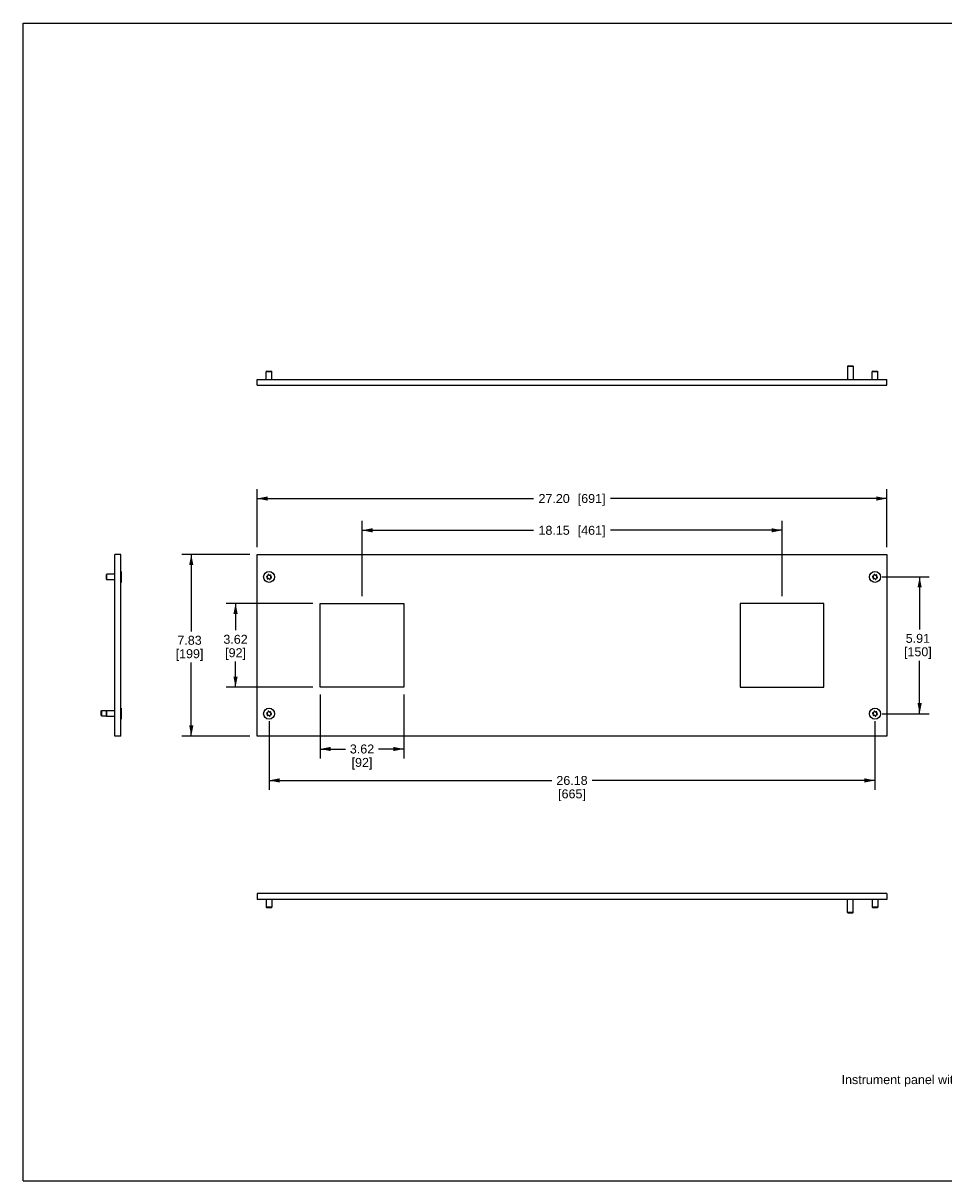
# Model space of a CAD drawing. Header units: inches. Extents: x 0 to 77.3, y 0 to 50.
# Tile 1 of 2: x 0 to 39.8, y 0 to 50. Entities that reach past the tile are written whole.
import ezdxf

# ---------------------------------------------------------------- set-up
doc = ezdxf.new("R2010")
doc.units = ezdxf.units.IN
doc.header["$LTSCALE"] = 4.25
doc.header["$MEASUREMENT"] = 0
doc.layers.get('0').update_dxf_attribs({"linetype": 'CONTINUOUS'})
doc.styles.get("Standard").update_dxf_attribs({"font": 'arial.ttf'})
doc.dimstyles.new('DIMSTYLE_1', dxfattribs={"dimtxt": 0.386364, "dimasz": 0.454545, "dimexe": 0.09, "dimexo": 0.07, "dimgap": 0.0425, "dimtad": 0, "dimtih": 1, "dimtoh": 1, "dimdec": 3, "dimzin": 4, "dimdsep": 46, "dimtxsty": 'Standard', "dimblk": '_FILLED', "dimblk1": '_FILLED', "dimblk2": '_FILLED', "dimcen": 0.09, "dimadec": 3, "dimazin": 1, "dimtfac": 1, "dimtdec": 3, "dimtofl": 0, "dimtmove": 0, "dimatfit": 3, "dimldrblk": '_FILLED', "dimfxl": 0, "dimtolj": 1, "dimtzin": 4, "dimarcsym": 0})

# ---------------------------------------------------------------- blocks, each defined once
blk = doc.blocks.new('_FILLED')
at = {"color": 0, "linetype": 'ByBlock'}
blk.add_solid([(0, 0), (-1, 0.2), (-1, -0.2)], dxfattribs=at)
blk = doc.blocks.new('*D1')
at = {"color": 2, "linetype": 'Continuous'}
for p, q in [((10.114, 27.365), (10.114, 29.878)), ((37.319, 27.365), (37.319, 29.878)), ((10.114, 29.469), (22.055, 29.469)), ((37.319, 29.469), (25.378, 29.469))]:
    blk.add_line(p, q, dxfattribs=at)
at = {"color": 2, "linetype": 'Continuous', "xscale": 0.4545454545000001, "yscale": 0.4545454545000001, "zscale": 0.4545454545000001, "rotation": 180}
blk.add_blockref('_FILLED', (10.114, 29.469), dxfattribs=at)
at = {"color": 2, "linetype": 'Continuous', "xscale": 0.4545454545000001, "yscale": 0.4545454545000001, "zscale": 0.4545454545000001}
blk.add_blockref('_FILLED', (37.319, 29.469), dxfattribs=at)
at = {"color": 2, "linetype": 'Continuous', "insert": (23.716, 29.663), "char_height": 0.38636, "width": 2.93579, "attachment_point": 2, "line_spacing_factor": 0.9}
blk.add_mtext('27.20{\\ftxt.shx;\\W1.000000;\\H0.386364; }[691]', dxfattribs=at)
blk = doc.blocks.new('*D2')
at = {"color": 2, "linetype": 'Continuous'}
for p, q in [((14.642, 25.259), (14.642, 28.506)), ((32.791, 25.259), (32.791, 28.506)), ((14.642, 28.097), (22.055, 28.097)), ((32.791, 28.097), (25.378, 28.097))]:
    blk.add_line(p, q, dxfattribs=at)
at = {"color": 2, "linetype": 'Continuous', "xscale": 0.4545454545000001, "yscale": 0.4545454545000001, "zscale": 0.4545454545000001, "rotation": 180}
blk.add_blockref('_FILLED', (14.642, 28.097), dxfattribs=at)
at = {"color": 2, "linetype": 'Continuous', "xscale": 0.4545454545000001, "yscale": 0.4545454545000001, "zscale": 0.4545454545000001}
blk.add_blockref('_FILLED', (32.791, 28.097), dxfattribs=at)
at = {"color": 2, "linetype": 'Continuous', "insert": (23.716, 28.29), "char_height": 0.38636, "width": 2.93579, "attachment_point": 2, "line_spacing_factor": 0.9}
blk.add_mtext('18.15{\\ftxt.shx;\\W1.000000;\\H0.386364; }[461]', dxfattribs=at)
blk = doc.blocks.new('*D3')
at = {"color": 2, "linetype": 'Continuous'}
for p, q in [((9.796, 27.047), (6.856, 27.047)), ((7.265, 27.047), (7.265, 23.733)), ((7.265, 19.212), (7.265, 22.381)), ((9.796, 19.212), (6.856, 19.212))]:
    blk.add_line(p, q, dxfattribs=at)
at = {"color": 2, "linetype": 'Continuous', "xscale": 0.4545454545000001, "yscale": 0.4545454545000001, "zscale": 0.4545454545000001}
for p, rotation in [((7.265, 27.047), 90), ((7.265, 19.212), 270)]:
    blk.add_blockref('_FILLED', p, dxfattribs=dict(at, rotation=rotation))
at = {"color": 2, "linetype": 'Continuous', "insert": (7.19, 23.54), "char_height": 0.3864, "width": 1.19931, "attachment_point": 2, "line_spacing_factor": 0.9}
blk.add_mtext('7.83\\P[199]', dxfattribs=at)
blk = doc.blocks.new('*D4')
at = {"color": 2, "linetype": 'Continuous'}
for p, q in [((12.512, 24.941), (8.769, 24.941)), ((9.178, 24.941), (9.178, 23.777)), ((9.178, 21.319), (9.178, 22.424)), ((12.512, 21.319), (8.769, 21.319))]:
    blk.add_line(p, q, dxfattribs=at)
at = {"color": 2, "linetype": 'Continuous', "xscale": 0.4545454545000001, "yscale": 0.4545454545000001, "zscale": 0.4545454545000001}
for p, rotation in [((9.178, 24.941), 90), ((9.178, 21.319), 270)]:
    blk.add_blockref('_FILLED', p, dxfattribs=dict(at, rotation=rotation))
at = {"color": 2, "linetype": 'Continuous', "insert": (9.178, 23.583), "char_height": 0.3864, "width": 1.04993, "attachment_point": 2, "line_spacing_factor": 0.9}
blk.add_mtext('3.62\\P[92]', dxfattribs=at)
blk = doc.blocks.new('*D5')
at = {"color": 2, "linetype": 'Continuous'}
for p, q in [((12.831, 21), (12.831, 18.242)), ((16.453, 21), (16.453, 18.242)), ((12.831, 18.651), (13.924, 18.651)), ((16.453, 18.651), (15.36, 18.651))]:
    blk.add_line(p, q, dxfattribs=at)
at = {"color": 2, "linetype": 'Continuous', "xscale": 0.4545454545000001, "yscale": 0.4545454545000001, "zscale": 0.4545454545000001, "rotation": 180}
blk.add_blockref('_FILLED', (12.831, 18.651), dxfattribs=at)
at = {"color": 2, "linetype": 'Continuous', "xscale": 0.4545454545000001, "yscale": 0.4545454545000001, "zscale": 0.4545454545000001}
blk.add_blockref('_FILLED', (16.453, 18.651), dxfattribs=at)
at = {"color": 2, "linetype": 'Continuous', "insert": (14.642, 18.845), "char_height": 0.3864, "width": 1.04993, "attachment_point": 2, "line_spacing_factor": 0.9}
blk.add_mtext('3.62\\P[92]', dxfattribs=at)
blk = doc.blocks.new('*D6')
at = {"color": 2, "linetype": 'Continuous'}
for p, q in [((10.626, 19.859), (10.626, 16.884)), ((36.807, 19.859), (36.807, 16.884)), ((10.626, 17.293), (22.848, 17.293)), ((36.807, 17.293), (24.585, 17.293))]:
    blk.add_line(p, q, dxfattribs=at)
at = {"color": 2, "linetype": 'Continuous', "xscale": 0.4545454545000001, "yscale": 0.4545454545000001, "zscale": 0.4545454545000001, "rotation": 180}
blk.add_blockref('_FILLED', (10.626, 17.293), dxfattribs=at)
at = {"color": 2, "linetype": 'Continuous', "xscale": 0.4545454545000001, "yscale": 0.4545454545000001, "zscale": 0.4545454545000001}
blk.add_blockref('_FILLED', (36.807, 17.293), dxfattribs=at)
at = {"color": 2, "linetype": 'Continuous', "insert": (23.716, 17.486), "char_height": 0.3864, "width": 1.35012, "attachment_point": 2, "line_spacing_factor": 0.9}
blk.add_mtext('26.18\\P[665]', dxfattribs=at)
blk = doc.blocks.new('*D7')
at = {"color": 2, "linetype": 'Continuous'}
for p, q in [((37.125, 26.082), (39.145, 26.082)), ((38.736, 26.082), (38.736, 23.817)), ((38.736, 20.177), (38.736, 22.464)), ((37.125, 20.177), (39.145, 20.177))]:
    blk.add_line(p, q, dxfattribs=at)
at = {"color": 2, "linetype": 'Continuous', "xscale": 0.4545454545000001, "yscale": 0.4545454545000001, "zscale": 0.4545454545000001}
for p, rotation in [((38.736, 26.082), 90), ((38.736, 20.177), 270)]:
    blk.add_blockref('_FILLED', p, dxfattribs=dict(at, rotation=rotation))
at = {"color": 2, "linetype": 'Continuous', "insert": (38.661, 23.623), "char_height": 0.3864, "width": 1.19931, "attachment_point": 2, "line_spacing_factor": 0.9}
blk.add_mtext('5.91\\P[150]', dxfattribs=at)

msp = doc.modelspace()

# ---------------------------------------------------------------- linework, layer by layer
at = {"color": 7, "linetype": 'Continuous'}
for p, q in [((0, 0), (0, 50)), ((0, 50), (77.2727, 50)), ((35.6456, 35.2046), (35.6259, 35.185)), ((35.6259, 35.185), (35.8621, 35.185)), ((35.6259, 35.185), (35.6259, 34.6141)), ((35.6456, 35.2046), (35.8425, 35.2046)), ((35.8425, 35.2046), (35.8621, 35.185)), ((35.8621, 35.185), (35.8621, 34.6141)), ((10.1141, 34.3582), (10.1141, 34.6141)), ((10.1141, 34.6141), (37.3188, 34.6141)), ((10.5275, 34.9763), (10.5078, 34.9566)), ((10.5078, 34.6141), (10.5078, 34.9566)), ((10.5078, 34.9566), (10.744, 34.9566)), ((10.5275, 34.9763), (10.7243, 34.9763)), ((10.7243, 34.9763), (10.744, 34.9566)), ((10.744, 34.6141), (10.744, 34.9566)), ((36.7086, 34.9763), (36.6889, 34.9566)), ((36.6889, 34.9566), (36.9251, 34.9566)), ((36.6889, 34.6141), (36.6889, 34.9566)), ((36.7086, 34.9763), (36.9054, 34.9763)), ((36.9054, 34.9763), (36.9251, 34.9566)), ((36.9251, 34.6141), (36.9251, 34.9566)), ((37.3188, 34.3582), (37.3188, 34.6141)), ((10.1141, 34.3582), (37.3188, 34.3582)), ((10.3897, 34.3464), (10.3897, 34.3582)), ((10.8621, 34.3464), (10.3901, 34.3464)), ((10.8621, 34.3464), (10.8621, 34.3582)), ((36.5708, 34.3464), (36.5708, 34.3582)), ((37.0432, 34.3464), (36.5712, 34.3464)), ((37.0432, 34.3464), (37.0432, 34.3582)), ((3.9643, 19.2123), (3.9643, 27.0469)), ((4.2202, 27.0469), (3.9643, 27.0469)), ((4.2202, 19.2123), (4.2202, 27.0469)), ((10.1141, 19.2123), (10.1141, 27.0469)), ((10.1141, 27.0469), (37.3188, 27.0469)), ((37.3188, 27.0469), (37.3188, 19.2123)), ((3.6021, 26.1808), (3.6218, 26.2005)), ((3.6021, 25.984), (3.6021, 26.1808)), ((3.6218, 25.9643), (3.6218, 26.2005)), ((3.9643, 26.2005), (3.6218, 26.2005)), ((4.232, 26.3186), (4.2202, 26.3186)), ((4.232, 26.3186), (4.232, 25.8462)), ((10.5456, 26.0685), (10.5241, 26.0886)), ((10.5318, 26.1218), (10.56, 26.1304)), ((10.5513, 26.0496), (10.5446, 26.0207)), ((10.598, 26.0061), (10.5695, 25.9974)), ((10.5802, 26.1736), (10.5734, 26.1447)), ((10.6128, 26.1835), (10.6346, 26.1631)), ((10.639, 25.9812), (10.6172, 26.0017)), ((10.6538, 26.1586), (10.6824, 26.1673)), ((10.6717, 25.9911), (10.6784, 26.02)), ((10.72, 26.043), (10.6918, 26.0344)), ((10.7005, 26.1151), (10.7073, 26.144)), ((10.7063, 26.0963), (10.7278, 26.0762)), ((36.7267, 26.0685), (36.7052, 26.0886)), ((36.7129, 26.1218), (36.7411, 26.1304)), ((36.7324, 26.0496), (36.7257, 26.0207)), ((36.7792, 26.0061), (36.7506, 25.9974)), ((36.7613, 26.1736), (36.7545, 26.1447)), ((36.7939, 26.1835), (36.8157, 26.1631)), ((36.8201, 25.9812), (36.7983, 26.0017)), ((36.8349, 26.1586), (36.8635, 26.1673)), ((36.8528, 25.9911), (36.8595, 26.02)), ((36.9011, 26.043), (36.8729, 26.0344)), ((36.8816, 26.1151), (36.8884, 26.144)), ((36.8874, 26.0963), (36.9089, 26.0762)), ((3.6021, 25.984), (3.6218, 25.9643)), ((3.9643, 25.9643), (3.6218, 25.9643)), ((4.232, 25.8462), (4.2202, 25.8462)), ((12.8306, 21.3186), (12.8306, 24.9406)), ((12.8306, 24.9406), (16.4527, 24.9406)), ((16.4527, 24.9406), (16.4527, 21.3186)), ((34.6023, 24.9406), (30.9802, 24.9406)), ((30.9802, 24.9406), (30.9802, 21.3186)), ((34.6023, 21.3186), (34.6023, 24.9406)), ((16.4527, 21.3186), (12.8306, 21.3186)), ((30.9802, 21.3186), (34.6023, 21.3186)), ((3.3737, 20.295), (3.3934, 20.3146)), ((3.3737, 20.0981), (3.3737, 20.295)), ((3.3737, 20.0981), (3.3934, 20.0785)), ((3.3934, 20.3146), (3.9643, 20.3146)), ((3.3934, 20.0785), (3.3934, 20.3146)), ((3.3934, 20.0785), (3.6021, 20.0785)), ((3.6021, 20.2753), (3.6218, 20.295)), ((3.6021, 20.0784), (3.6021, 20.2753)), ((3.6021, 20.0784), (3.6218, 20.0588)), ((3.9643, 20.295), (3.6218, 20.295)), ((3.6218, 20.0588), (3.6218, 20.295)), ((3.9643, 20.0588), (3.6218, 20.0588)), ((4.232, 20.4131), (4.2202, 20.4131)), ((4.232, 20.4131), (4.232, 19.9406)), ((10.5456, 20.163), (10.5241, 20.1831)), ((10.5318, 20.2163), (10.56, 20.2248)), ((10.5513, 20.1441), (10.5446, 20.1152)), ((10.598, 20.1006), (10.5695, 20.0919)), ((10.5802, 20.2681), (10.5734, 20.2392)), ((10.6128, 20.278), (10.6346, 20.2576)), ((10.639, 20.0757), (10.6172, 20.0961)), ((10.6538, 20.2531), (10.6824, 20.2618)), ((10.6717, 20.0856), (10.6784, 20.1145)), ((10.72, 20.1374), (10.6918, 20.1289)), ((10.7005, 20.2096), (10.7073, 20.2385)), ((10.7063, 20.1908), (10.7278, 20.1707)), ((36.7267, 20.163), (36.7052, 20.1831)), ((36.7129, 20.2163), (36.7411, 20.2248)), ((36.7324, 20.1441), (36.7257, 20.1152)), ((36.7792, 20.1006), (36.7506, 20.0919)), ((36.7613, 20.2681), (36.7545, 20.2392)), ((36.7939, 20.278), (36.8157, 20.2576)), ((36.8201, 20.0757), (36.7983, 20.0961)), ((36.8349, 20.2531), (36.8635, 20.2618)), ((36.8528, 20.0856), (36.8595, 20.1145)), ((36.9011, 20.1374), (36.8729, 20.1289)), ((36.8816, 20.2096), (36.8884, 20.2385)), ((36.8874, 20.1908), (36.9089, 20.1707)), ((4.232, 19.9406), (4.2202, 19.9406)), ((4.2202, 19.2123), (3.9643, 19.2123)), ((37.3188, 19.2123), (10.1141, 19.2123)), ((10.1141, 12.4135), (10.1141, 12.1576)), ((37.3188, 12.4135), (10.1141, 12.4135)), ((37.3188, 12.1576), (10.1141, 12.1576)), ((10.3897, 12.4253), (10.3897, 12.4135)), ((10.3897, 12.4253), (10.8617, 12.4253)), ((10.5078, 12.1576), (10.5078, 11.8151)), ((10.744, 12.1576), (10.744, 11.8151)), ((10.8621, 12.4253), (10.8621, 12.4135)), ((35.6259, 11.5868), (35.6259, 12.1576)), ((35.8621, 11.5868), (35.8621, 12.1576)), ((36.5708, 12.4253), (37.0428, 12.4253)), ((36.5708, 12.4253), (36.5708, 12.4135)), ((36.6889, 12.1576), (36.6889, 11.8151)), ((36.9251, 12.1576), (36.9251, 11.8151)), ((37.0432, 12.4253), (37.0432, 12.4135)), ((37.3188, 12.4135), (37.3188, 12.1576)), ((10.5275, 11.7954), (10.5078, 11.8151)), ((10.744, 11.8151), (10.5078, 11.8151)), ((10.7243, 11.7954), (10.5275, 11.7954)), ((10.7243, 11.7954), (10.744, 11.8151)), ((35.8621, 11.5868), (35.6259, 11.5868)), ((35.6456, 11.5671), (35.6259, 11.5868)), ((35.8425, 11.5671), (35.6456, 11.5671)), ((35.8425, 11.5671), (35.8621, 11.5868)), ((36.9251, 11.8151), (36.6889, 11.8151)), ((36.7086, 11.7954), (36.6889, 11.8151)), ((36.9054, 11.7954), (36.7086, 11.7954)), ((36.9054, 11.7954), (36.9251, 11.8151)), ((0, 0), (77.2727, 0))]:
    msp.add_line(p, q, dxfattribs=at)
for centre in [(10.6259, 26.0824), (36.807, 26.0824), (10.6259, 20.1769), (36.807, 20.1769)]:
    msp.add_circle(centre, 0.2362, dxfattribs=at)
for centre, radius, start, end in [((10.5375, 26.103), 0.0197, 106.88969, 226.88969), ((10.5637, 26.0163), 0.0197, 166.88969, 286.88969), ((10.5321, 26.0541), 0.0197, 346.88969, 46.88969), ((10.6259, 26.0824), 0.078, 144.05567, 189.46531), ((10.6259, 26.0824), 0.078, 203.78041, 246.53628), ((10.5543, 26.1492), 0.0197, 286.88969, 346.88969), ((10.6259, 26.0824), 0.078, 83.97649, 126.93945), ((10.5993, 26.1691), 0.0197, 46.88969, 166.88969), ((10.6038, 25.9873), 0.0197, 46.88969, 106.88969), ((10.6259, 26.0824), 0.078, 263.97649, 306.93945), ((10.6481, 26.1775), 0.0197, 226.88969, 286.88969), ((10.6259, 26.0824), 0.078, 23.78041, 66.53628), ((10.6976, 26.0156), 0.0197, 106.88969, 166.88969), ((10.6881, 26.1485), 0.0197, 346.88969, 106.88969), ((10.6259, 26.0824), 0.078, 324.05567, 9.46531), ((10.7197, 26.1107), 0.0197, 166.88969, 226.88969), ((10.7143, 26.0618), 0.0197, 286.88969, 46.88969), ((36.7186, 26.103), 0.0197, 106.88969, 226.88969), ((36.7448, 26.0163), 0.0197, 166.88969, 286.88969), ((36.7132, 26.0541), 0.0197, 346.88969, 46.88969), ((36.807, 26.0824), 0.078, 144.31408, 189.46531), ((36.807, 26.0824), 0.078, 203.78041, 246.53628), ((36.7354, 26.1492), 0.0197, 286.88969, 346.88969), ((36.807, 26.0824), 0.078, 83.97649, 126.93945), ((36.7804, 26.1691), 0.0197, 46.88969, 166.88969), ((36.7849, 25.9873), 0.0197, 46.88969, 106.88969), ((36.807, 26.0824), 0.078, 263.97649, 306.93945), ((36.8292, 26.1775), 0.0197, 226.88969, 286.88969), ((36.807, 26.0824), 0.078, 23.78041, 66.53628), ((36.8787, 26.0156), 0.0197, 106.88969, 166.88969), ((36.8692, 26.1485), 0.0197, 346.88969, 106.88969), ((36.807, 26.0824), 0.078, 324.31408, 9.46531), ((36.9008, 26.1107), 0.0197, 166.88969, 226.88969), ((36.8954, 26.0618), 0.0197, 286.88969, 46.88969), ((10.6525, 25.9956), 0.0197, 226.88969, 346.88969), ((36.8336, 25.9956), 0.0197, 226.88969, 346.88969), ((10.5375, 20.1974), 0.0197, 106.88969, 226.88969), ((10.5637, 20.1108), 0.0197, 166.88969, 286.88969), ((10.5321, 20.1486), 0.0197, 346.88969, 46.88969), ((10.6259, 20.1769), 0.078, 144.31408, 189.46531), ((10.6259, 20.1769), 0.078, 203.78041, 246.53628), ((10.5543, 20.2437), 0.0197, 286.88969, 346.88969), ((10.6259, 20.1769), 0.078, 83.97649, 126.93945), ((10.5993, 20.2636), 0.0197, 46.88969, 166.88969), ((10.6038, 20.0818), 0.0197, 46.88969, 106.88969), ((10.6259, 20.1769), 0.078, 263.97649, 306.93945), ((10.6481, 20.272), 0.0197, 226.88969, 286.88969), ((10.6525, 20.0901), 0.0197, 226.88969, 346.88969), ((10.6259, 20.1769), 0.078, 23.78041, 66.53628), ((10.6976, 20.1101), 0.0197, 106.88969, 166.88969), ((10.6881, 20.243), 0.0197, 346.88969, 106.88969), ((10.6259, 20.1769), 0.078, 324.31408, 9.46531), ((10.7197, 20.2051), 0.0197, 166.88969, 226.88969), ((10.7143, 20.1563), 0.0197, 286.88969, 46.88969), ((36.7186, 20.1974), 0.0197, 106.88969, 226.88969), ((36.7448, 20.1108), 0.0197, 166.88969, 286.88969), ((36.7132, 20.1486), 0.0197, 346.88969, 46.88969), ((36.807, 20.1769), 0.078, 144.05567, 189.46531), ((36.807, 20.1769), 0.078, 203.78041, 246.53628), ((36.7354, 20.2437), 0.0197, 286.88969, 346.88969), ((36.807, 20.1769), 0.078, 83.97649, 126.93945), ((36.7804, 20.2636), 0.0197, 46.88969, 166.88969), ((36.7849, 20.0818), 0.0197, 46.88969, 106.88969), ((36.807, 20.1769), 0.078, 263.97649, 306.93945), ((36.8292, 20.272), 0.0197, 226.88969, 286.88969), ((36.8336, 20.0901), 0.0197, 226.88969, 346.88969), ((36.807, 20.1769), 0.078, 23.78041, 66.53628), ((36.8787, 20.1101), 0.0197, 106.88969, 166.88969), ((36.8692, 20.243), 0.0197, 346.88969, 106.88969), ((36.807, 20.1769), 0.078, 324.05567, 9.46531), ((36.9008, 20.2051), 0.0197, 166.88969, 226.88969), ((36.8954, 20.1563), 0.0197, 286.88969, 46.88969)]:
    msp.add_arc(centre, radius, start, end, dxfattribs=at)

# ---------------------------------------------------------------- texts
at = {"color": 2, "linetype": 'Continuous', "insert": (35.364, 4.5651), "char_height": 0.386364, "width": 17.224062, "attachment_point": 1, "line_spacing_factor": 0.9}
msp.add_mtext('Instrument panel with two bores, 67 x 67 mm fixed to frame with screws.', dxfattribs=at)

# ---------------------------------------------------------------- dimensions: what is measured, and where the dimension line sits
at = {"color": 2, "linetype": 'Continuous'}
for base, p1, p2, picture, middle in [((37.3188, 29.4694), (10.1141, 27.2951), (37.3188, 27.2951), '*D1', (23.7165, 29.4694)), ((32.7913, 28.0966), (14.6417, 25.1888), (32.7913, 25.1888), '*D2', (23.7165, 28.0966)), ((36.807, 17.2932), (10.6259, 19.9287), (36.807, 19.9287), '*D6', (23.7165, 17.0034))]:
    dim = msp.add_linear_dim(base=base, p1=p1, p2=p2, dimstyle='DIMSTYLE_1', dxfattribs=at)
    dim.commit()
    dim.dimension.update_dxf_attribs({"geometry": picture, "text_midpoint": middle, "dimtype": 160})
for base, p1, p2, angle, picture, middle in [((7.2649, 27.0469), (9.8659, 19.2123), (9.8659, 27.0469), 90, '*D3', (7.2649, 23.057)), ((38.73593, 20.17686), (37.0552, 26.08238), (37.0552, 20.17686), 270, '*D7', (38.73593, 23.14038)), ((9.1779, 24.9406), (12.5825, 21.3186), (12.5825, 24.9406), 90, '*D4', (9.1779, 23.1004)), ((12.8306, 18.6514), (16.4527, 21.0704), (12.8306, 21.0704), 180, '*D5', (14.6417, 18.3616))]:
    dim = msp.add_linear_dim(base=base, p1=p1, p2=p2, angle=angle, dimstyle='DIMSTYLE_1', dxfattribs=at)
    dim.commit()
    dim.dimension.update_dxf_attribs({"geometry": picture, "text_midpoint": middle, "dimtype": 160})

doc.saveas('drawing.dxf')
